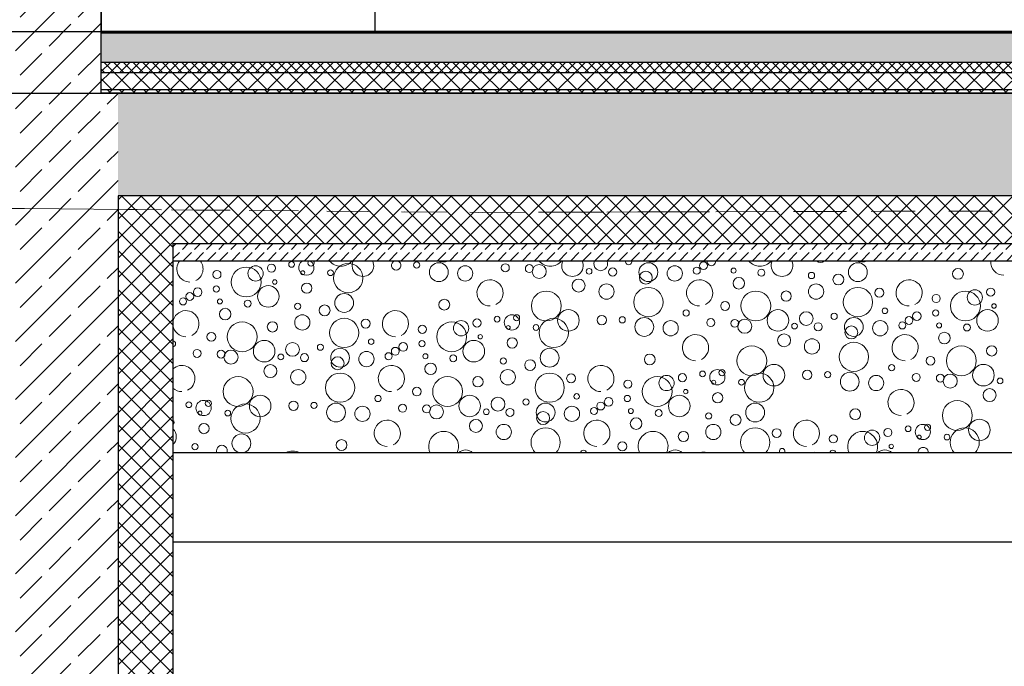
# Model space of a CAD drawing. Header units: metres. Extents: x -12 to 57.2, y -22.2 to 2.8.
# Tile 102 of 126: x 32.6 to 35.5, y -12 to -10.1. Entities that reach past the tile are written whole.
import ezdxf

# ---------------------------------------------------------------- set-up
doc = ezdxf.new("R2010")
doc.units = ezdxf.units.M
doc.header["$LTSCALE"] = 0.4
doc.header["$MEASUREMENT"] = 0
doc.linetypes.add('Strichlinie', pattern=[0.2, 0.15, -0.05])
doc.linetypes.add('Strichlinie_ lang', pattern=[0.529167, 0.3175, -0.211667])
doc.layers.get('0').update_dxf_attribs({"color": 8, "lineweight": 9})
doc.layers.get('Defpoints').update_dxf_attribs({"color": 8, "lineweight": 9})
for name, color, linetype in [('Neubau__ GHIW - druckfeste Dämmung u BP', 8, 'Continuous'), ('Neubau__ GHIW - Perimeterdämmung Wand', 8, 'Continuous'), ('Neubau_A - Bodenaustausch', 8, 'Continuous'), ('Neubau_A - Sauberkeitsschicht', 8, 'Continuous'), ('Neubau_A-Bodenplatte', 8, 'Continuous'), ('Neubau_A-Decken', 8, 'Continuous'), ('Neubau_A-STB Wände', 8, 'Continuous'), ('Neubau_A-TB Wände', 8, 'Continuous'), ('Neubau_B-Bodenaufbau', 8, 'Continuous'), ('Neubau_T-Bemaßung', 8, 'Continuous')]:
    doc.layers.add(name, color=color, linetype=linetype)
doc.layers.add('S-Linien _ Schraffuren.2D', color=8, linetype='Continuous', lineweight=9)
doc.styles.add('ERSTELLTER_STIL_2', font='arial.ttf')
doc.dimstyles.new('ERSTELLTER_STIL__1', dxfattribs={"dimtxt": 0.0875, "dimasz": 0.059375, "dimexe": 0.18, "dimexo": 0.0625, "dimgap": 0, "dimtad": 1, "dimzin": 0, "dimdsep": 46, "dimtxsty": 'ERSTELLTER_STIL_2', "dimblk": 'ARROWHEAD_6', "dimblk1": 'ARROWHEAD_6', "dimblk2": 'ARROWHEAD_6', "dimcen": 0.09, "dimclrd": 7, "dimclre": 7, "dimclrt": 7, "dimazin": 0, "dimtfac": 1, "dimtdec": 4, "dimtmove": 0, "dimatfit": 3, "dimfxl": 1, "dimtolj": 1, "dimtzin": 0, "dimarcsym": 0})
pattern_1 = [(45, (-2907.6834, -10.175), (-0.0848528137, 0.0848528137), []), (45, (-2907.72583, -10.13257), (-0.0848528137, 0.0848528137), [0.09, -0.03])]
pattern_2 = [(45, (-2907.6834, -10.175), (-0.02828427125, 0.02828427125), []), (135, (-2907.6834, -10.175), (0.02828427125, 0.02828427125), [])]
pattern_3 = [(45, (-2907.6834, -10.175), (-0.0353553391, 0.0353553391), [0.0375, -0.0125]), (45, (-2907.6834, -10.139645), (-0.0353553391, 0.0353553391), [0.0375, -0.0125])]

# ---------------------------------------------------------------- blocks, each defined once
blk = doc.blocks.new('*X454', base_point=(-24191.6502, 0))
at = {"layer": 'Neubau_A - Bodenaustausch', "color": 253, "linetype": 'Continuous', "lineweight": 9, "true_color": 0x9f9f9f}
for centre, radius in [((-21250.7128, -0.7313), 0.0436), ((-21250.6853, -0.7063), 0.0223), ((-21250.6391, -0.6908), 0.0119), ((-21250.5802, -0.6798), 0.00837), ((-21250.4149, -0.7199), 0.0427), ((-21250.2149, -0.6818), 0.00908), ((-21250.1505, -0.7025), 0.0275), ((-21250.0734, -0.7063), 0.0223), ((-21249.9562, -0.6898), 0.0117), ((-21249.8862, -0.692), 0.0115), ((-21249.8572, -0.7006), 0.0205), ((-21249.5386, -0.7025), 0.0275), ((-21249.4616, -0.7063), 0.0223), ((-21249.3971, -0.6981), 0.0103), ((-21249.3775, -0.6836), 0.0115), ((-21248.9268, -0.7025), 0.0275), ((-21250.7983, -0.7095), 0.0119), ((-21250.5477, -0.7042), 0.00574), ((-21250.4666, -0.7042), 0.00837), ((-21249.7117, -0.7001), 0.00837), ((-21249.6427, -0.7021), 0.0118), ((-21249.5459, -0.7186), 0.0189), ((-21249.2896, -0.6981), 0.00732), ((-21249.2743, -0.735), 0.0169), ((-21249.2084, -0.7042), 0.0101), ((-21249.0623, -0.7123), 0.00908), ((-21248.9838, -0.7241), 0.0158), ((-21248.6345, -0.7075), 0.0158), ((-21250.7997, -0.7516), 0.00908), ((-21250.6483, -0.7734), 0.0315), ((-21250.6293, -0.7313), 0.00642), ((-21250.5361, -0.7493), 0.015), ((-21249.7422, -0.7416), 0.0189), ((-21249.6608, -0.7593), 0.0223), ((-21249.5385, -0.7899), 0.0427), ((-21249.0489, -0.7593), 0.0223), ((-21248.9267, -0.7899), 0.0427), ((-21250.8775, -0.7736), 0.0115), ((-21250.8545, -0.761), 0.0126), ((-21250.4268, -0.7925), 0.0275), ((-21249.8365, -0.8013), 0.0436), ((-21249.2247, -0.8013), 0.0436), ((-21249.1361, -0.7725), 0.015), ((-21248.8641, -0.7627), 0.013), ((-21248.6983, -0.7795), 0.0119), ((-21248.6128, -0.8013), 0.0436), ((-21248.5853, -0.7763), 0.0223), ((-21248.5391, -0.7608), 0.0119), ((-21250.8971, -0.7881), 0.0103), ((-21250.7896, -0.7881), 0.00732), ((-21250.7084, -0.7942), 0.0101), ((-21250.5623, -0.8023), 0.00908), ((-21250.4838, -0.8141), 0.0158), ((-21250.1345, -0.7975), 0.0158), ((-21249.3146, -0.8013), 0.0128), ((-21248.5293, -0.8013), 0.00642), ((-21250.7743, -0.825), 0.0169), ((-21250.5489, -0.8493), 0.0223), ((-21249.9802, -0.8398), 0.00837), ((-21249.9371, -0.8493), 0.0223), ((-21249.9234, -0.8358), 0.00908), ((-21249.772, -0.8434), 0.0315), ((-21249.6747, -0.8427), 0.0137), ((-21249.6149, -0.8418), 0.00908), ((-21249.4282, -0.8216), 0.00908), ((-21249.1602, -0.8434), 0.0315), ((-21249.0776, -0.8381), 0.0201), ((-21248.996, -0.8317), 0.00908), ((-21248.8479, -0.8155), 0.00812), ((-21248.7775, -0.8436), 0.0115), ((-21248.7545, -0.831), 0.0126), ((-21248.6997, -0.8216), 0.00908), ((-21248.5483, -0.8434), 0.0315), ((-21250.7247, -0.8913), 0.0436), ((-21250.6361, -0.8625), 0.015), ((-21250.4267, -0.8799), 0.0427), ((-21250.3641, -0.8527), 0.013), ((-21250.1983, -0.8695), 0.0119), ((-21250.1128, -0.8913), 0.0436), ((-21250.0853, -0.8663), 0.0223), ((-21250.0391, -0.8508), 0.0119), ((-21249.9477, -0.8642), 0.00574), ((-21249.8666, -0.8642), 0.00837), ((-21249.8149, -0.8799), 0.0427), ((-21249.5505, -0.8625), 0.0275), ((-21249.4734, -0.8663), 0.0223), ((-21249.3562, -0.8498), 0.0117), ((-21249.2862, -0.852), 0.0115), ((-21249.2572, -0.8606), 0.0205), ((-21249.1117, -0.8601), 0.00837), ((-21249.0427, -0.8621), 0.0118), ((-21248.9386, -0.8625), 0.0275), ((-21248.9459, -0.8786), 0.0189), ((-21248.8616, -0.8663), 0.0223), ((-21248.7971, -0.8581), 0.0103), ((-21248.6896, -0.8581), 0.00732), ((-21248.6084, -0.8642), 0.0101), ((-21250.8146, -0.8913), 0.0128), ((-21250.0293, -0.8913), 0.00642), ((-21249.1422, -0.9016), 0.0189), ((-21248.6743, -0.895), 0.0169), ((-21250.6602, -0.9334), 0.0315), ((-21250.5776, -0.9281), 0.0201), ((-21250.496, -0.9217), 0.00908), ((-21250.3479, -0.9055), 0.00812), ((-21250.2545, -0.921), 0.0126), ((-21250.1997, -0.9116), 0.00908), ((-21250.0483, -0.9334), 0.0315), ((-21249.9361, -0.9093), 0.015), ((-21249.2365, -0.9613), 0.0436), ((-21249.0608, -0.9193), 0.0223), ((-21248.9385, -0.9499), 0.0427), ((-21248.6247, -0.9613), 0.0436), ((-21248.5361, -0.9325), 0.015), ((-21250.8562, -0.9398), 0.0117), ((-21250.7862, -0.942), 0.0115), ((-21250.7572, -0.9506), 0.0205), ((-21250.6117, -0.9501), 0.00837), ((-21250.5427, -0.9521), 0.0118), ((-21250.4386, -0.9525), 0.0275), ((-21250.3616, -0.9563), 0.0223), ((-21250.2971, -0.9481), 0.0103), ((-21250.2775, -0.9336), 0.0115), ((-21250.1896, -0.9481), 0.00732), ((-21250.1084, -0.9542), 0.0101), ((-21249.8268, -0.9525), 0.0275), ((-21249.5345, -0.9575), 0.0158), ((-21248.7146, -0.9613), 0.0128), ((-21250.6422, -0.9916), 0.0189), ((-21250.4459, -0.9686), 0.0189), ((-21250.1743, -0.985), 0.0169), ((-21249.9623, -0.9623), 0.00908), ((-21249.8838, -0.9741), 0.0158), ((-21249.172, -1.0034), 0.0315), ((-21248.8282, -0.9816), 0.00908), ((-21248.5602, -1.0034), 0.0315), ((-21250.5608, -1.0093), 0.0223), ((-21250.4385, -1.0399), 0.0427), ((-21249.9489, -1.0093), 0.0223), ((-21249.8267, -1.0399), 0.0427), ((-21249.7641, -1.0127), 0.013), ((-21249.4853, -1.0263), 0.0223), ((-21249.4391, -1.0108), 0.0119), ((-21249.3802, -0.9998), 0.00837), ((-21249.3371, -1.0093), 0.0223), ((-21249.3234, -0.9958), 0.00908), ((-21249.2149, -1.0399), 0.0427), ((-21249.0747, -1.0027), 0.0137), ((-21249.0149, -1.0018), 0.00908), ((-21248.9505, -1.0225), 0.0275), ((-21248.8734, -1.0263), 0.0223), ((-21248.7562, -1.0098), 0.0117), ((-21248.6862, -1.012), 0.0115), ((-21248.6572, -1.0206), 0.0205), ((-21250.7365, -1.0513), 0.0436), ((-21250.1247, -1.0513), 0.0436), ((-21250.0361, -1.0225), 0.015), ((-21249.5983, -1.0295), 0.0119), ((-21249.5128, -1.0513), 0.0436), ((-21249.3477, -1.0242), 0.00574), ((-21249.2666, -1.0242), 0.00837), ((-21248.5117, -1.0201), 0.00837), ((-21250.672, -1.0934), 0.0315), ((-21250.3282, -1.0716), 0.00908), ((-21250.2146, -1.0513), 0.0128), ((-21250.0602, -1.0934), 0.0315), ((-21249.7479, -1.0655), 0.00812), ((-21249.5997, -1.0716), 0.00908), ((-21249.4483, -1.0934), 0.0315), ((-21249.4293, -1.0513), 0.00642), ((-21249.3361, -1.0693), 0.015), ((-21248.5422, -1.0616), 0.0189), ((-21250.8802, -1.0898), 0.00837), ((-21250.8371, -1.0993), 0.0223), ((-21250.8234, -1.0858), 0.00908), ((-21250.7149, -1.1299), 0.0427), ((-21250.5747, -1.0927), 0.0137), ((-21250.5149, -1.0918), 0.00908), ((-21250.4505, -1.1125), 0.0275), ((-21250.2562, -1.0998), 0.0117), ((-21250.1862, -1.102), 0.0115), ((-21250.1572, -1.1106), 0.0205), ((-21249.9776, -1.0881), 0.0201), ((-21249.896, -1.0817), 0.00908), ((-21249.8386, -1.1125), 0.0275), ((-21249.6775, -1.0936), 0.0115), ((-21249.6545, -1.081), 0.0126), ((-21249.2268, -1.1125), 0.0275), ((-21248.6365, -1.1213), 0.0436), ((-21250.8477, -1.1142), 0.00574), ((-21250.7666, -1.1142), 0.00837), ((-21250.3734, -1.1163), 0.0223), ((-21250.0117, -1.1101), 0.00837), ((-21249.9427, -1.1121), 0.0118), ((-21249.8459, -1.1286), 0.0189), ((-21249.7616, -1.1163), 0.0223), ((-21249.6971, -1.1081), 0.0103), ((-21249.5896, -1.1081), 0.00732), ((-21249.5084, -1.1142), 0.0101), ((-21249.3623, -1.1223), 0.00908), ((-21249.2838, -1.1341), 0.0158), ((-21248.9345, -1.1175), 0.0158), ((-21250.8361, -1.1593), 0.015), ((-21250.0422, -1.1516), 0.0189), ((-21249.9608, -1.1693), 0.0223), ((-21249.5743, -1.145), 0.0169), ((-21249.3489, -1.1693), 0.0223), ((-21248.7371, -1.1693), 0.0223), ((-21248.7234, -1.1558), 0.00908), ((-21248.572, -1.1634), 0.0315), ((-21250.7268, -1.2025), 0.0275), ((-21249.4361, -1.1825), 0.015), ((-21249.1641, -1.1727), 0.013), ((-21248.9983, -1.1895), 0.0119), ((-21248.8853, -1.1863), 0.0223), ((-21248.8391, -1.1708), 0.0119), ((-21248.7802, -1.1598), 0.00837), ((-21248.7477, -1.1842), 0.00574), ((-21248.6666, -1.1842), 0.00837), ((-21250.8623, -1.2123), 0.00908), ((-21250.4345, -1.2075), 0.0158), ((-21249.6146, -1.2113), 0.0128), ((-21248.8293, -1.2113), 0.00642)]:
    blk.add_circle(centre, radius, dxfattribs=at)
for centre, radius, start, end in [((-21250.8771, -0.6931), 0.0382, 142.7359, 270), ((-21250.8771, -0.6931), 0.0382, 296.5651, 37.2641), ((-21250.5371, -0.6893), 0.0223, 119.8986, 60.1014), ((-21250.5234, -0.6758), 0.00908, 140.6324, 39.3676), ((-21250.4365, -0.6413), 0.0436, 221.1632, 318.8368), ((-21250.372, -0.6834), 0.0315, 154.921, 25.079), ((-21250.2747, -0.6827), 0.0137, 111.0649, 68.9351), ((-21250.1385, -0.6299), 0.0427, 249.9793, 290.0207), ((-21250.0282, -0.6616), 0.00908, 248.584, 291.416), ((-21249.8247, -0.6413), 0.0436, 221.1632, 318.8368), ((-21249.7602, -0.6834), 0.0315, 154.921, 25.079), ((-21249.6776, -0.6781), 0.0201, 156.4192, 23.5808), ((-21249.596, -0.6717), 0.00908, 169.2176, 10.7824), ((-21249.5267, -0.6299), 0.0427, 249.9793, 290.0207), ((-21249.3545, -0.671), 0.0126, 175.2996, 4.7004), ((-21249.2997, -0.6616), 0.00908, 248.584, 291.416), ((-21249.2128, -0.6413), 0.0436, 221.1632, 318.8368), ((-21249.1483, -0.6834), 0.0315, 154.921, 25.079), ((-21249.0361, -0.6593), 0.015, 225.3939, 314.6061), ((-21248.9149, -0.6299), 0.0427, 249.9793, 290.0207), ((-21248.5008, -0.6731), 0.0382, 175.2997, 270), ((-21250.0008, -0.7631), 0.0382, 296.5651, 270), ((-21249.3889, -0.7631), 0.0382, 296.5651, 270), ((-21248.7771, -0.7631), 0.0382, 296.5651, 270), ((-21250.8889, -0.8531), 0.0382, 296.5651, 171.4668), ((-21250.2771, -0.8531), 0.0382, 296.5651, 270), ((-21250.8889, -0.8531), 0.0382, 188.5332, 270), ((-21249.4008, -0.9231), 0.0382, 296.5651, 270), ((-21248.7889, -0.9231), 0.0382, 296.5651, 270), ((-21250.9282, -0.9116), 0.00908, 279.7451, 80.2549), ((-21250.9008, -1.0131), 0.0382, 296.5651, 132.7726), ((-21250.2889, -1.0131), 0.0382, 296.5651, 270), ((-21249.6771, -1.0131), 0.0382, 296.5651, 270), ((-21250.9008, -1.0131), 0.0382, 227.2274, 270), ((-21248.8008, -1.0831), 0.0382, 296.5651, 270), ((-21250.9293, -1.1413), 0.00642, 293.6263, 66.3737), ((-21250.3008, -1.1731), 0.0382, 296.5651, 270), ((-21249.6889, -1.1731), 0.0382, 296.5651, 270), ((-21249.0771, -1.1731), 0.0382, 296.5651, 270), ((-21250.9483, -1.1834), 0.0315, 313.3893, 46.6107), ((-21250.1365, -1.2113), 0.0436, 334.6201, 205.3799), ((-21249.8385, -1.1999), 0.0427, 315.1354, 224.8646), ((-21249.5247, -1.2113), 0.0436, 334.6201, 205.3799), ((-21249.2267, -1.1999), 0.0427, 315.1354, 224.8646), ((-21248.9128, -1.2113), 0.0436, 334.6201, 205.3799), ((-21248.6149, -1.1999), 0.0427, 315.1354, 224.8646), ((-21250.7838, -1.2241), 0.0158, 338.3264, 201.6736), ((-21250.5771, -1.2631), 0.0382, 60.1419, 119.8581), ((-21250.072, -1.2534), 0.0315, 47.8432, 132.1568), ((-21249.7282, -1.2316), 0.00908, 9.8428, 170.1572), ((-21249.4602, -1.2534), 0.0315, 47.8432, 132.1568), ((-21249.3776, -1.2481), 0.0201, 63.7053, 116.2947), ((-21249.1479, -1.2255), 0.00812, 326.0219, 213.9781), ((-21249.0545, -1.241), 0.0126, 61.0494, 118.9506), ((-21248.9997, -1.2316), 0.00908, 9.8428, 170.1572), ((-21248.8483, -1.2534), 0.0315, 47.8432, 132.1568), ((-21248.7361, -1.2293), 0.015, 357.4241, 182.5759)]:
    blk.add_arc(centre, radius, start, end, dxfattribs=at)
blk = doc.blocks.new('ARROWHEAD_6')
at = {"color": 0, "linetype": 'Continuous', "lineweight": 0}
for p, q in [((-0.5, -0.5), (0.5, 0.5)), ((0, 0), (-1, 0))]:
    blk.add_line(p, q, dxfattribs=at)
blk = doc.blocks.new('*D562')
at = {"layer": 'Defpoints', "color": 0, "linetype": 'Continuous', "transparency": 16777216}
for p in [(-0.3, -10.355), (42.301, -10.355), (42.4914, -10.655)]:
    blk.add_point(p, dxfattribs=at)
at = {"layer": 'Neubau_T-Bemaßung', "linetype": 'Continuous', "lineweight": -2, "transparency": 16777216}
for p, q in [((42.301, -10.2956), (42.301, -10.2363)), ((-0.2375, -10.355), (42.481, -10.355)), ((42.301, -10.355), (42.301, -10.3917)), ((42.301, -10.655), (42.301, -10.6186)), ((42.4289, -10.655), (42.121, -10.655)), ((42.301, -10.7144), (42.301, -10.7737))]:
    blk.add_line(p, q, dxfattribs=at)
at = {"layer": 'Neubau_T-Bemaßung', "linetype": 'Continuous', "lineweight": -2, "transparency": 16777216, "xscale": 0.059375, "yscale": 0.059375, "zscale": 0.059375}
for p, rotation in [((42.301, -10.355), 270), ((42.301, -10.655), 90)]:
    blk.add_blockref('ARROWHEAD_6', p, dxfattribs=dict(at, rotation=rotation))
at = {"layer": 'Neubau_T-Bemaßung', "linetype": 'Continuous', "transparency": 16777216, "insert": (42.301, -10.5051), "char_height": 0.0875, "attachment_point": 5, "rotation": 90, "style": 'ERSTELLTER_STIL_2'}
blk.add_mtext('\\A1;0.30', dxfattribs=at)
blk = doc.blocks.new('*D563')
at = {"layer": 'Defpoints', "color": 0, "linetype": 'Continuous', "transparency": 16777216}
for p in [(22.625, -6.495), (42.301, -6.495), (-0.3, -10.355)]:
    blk.add_point(p, dxfattribs=at)
at = {"layer": 'Neubau_T-Bemaßung', "linetype": 'Continuous', "lineweight": -2, "transparency": 16777216}
for p, q in [((22.6875, -6.495), (42.481, -6.495)), ((42.301, -6.5544), (42.301, -8.3149)), ((42.301, -10.2956), (42.301, -8.5421)), ((-0.2375, -10.355), (42.481, -10.355))]:
    blk.add_line(p, q, dxfattribs=at)
at = {"layer": 'Neubau_T-Bemaßung', "linetype": 'Continuous', "lineweight": -2, "transparency": 16777216, "xscale": 0.059375, "yscale": 0.059375, "zscale": 0.059375}
for p, rotation in [((42.301, -6.495), 90), ((42.301, -10.355), 270)]:
    blk.add_blockref('ARROWHEAD_6', p, dxfattribs=dict(at, rotation=rotation))
at = {"layer": 'Neubau_T-Bemaßung', "linetype": 'Continuous', "transparency": 16777216, "insert": (42.301, -8.4285), "char_height": 0.0875, "attachment_point": 5, "rotation": 90, "style": 'ERSTELLTER_STIL_2'}
blk.add_mtext('\\A1;3.86', dxfattribs=at)
blk = doc.blocks.new('*D585')
at = {"layer": 'Defpoints', "color": 0, "linetype": 'Continuous', "transparency": 16777216}
for p in [(-0.3, -10.355), (42.0645, -10.355), (39.2051, -10.655)]:
    blk.add_point(p, dxfattribs=at)
at = {"layer": 'Neubau_T-Bemaßung', "linetype": 'Continuous', "lineweight": -2, "transparency": 16777216}
for p, q in [((-0.2375, -10.355), (42.2445, -10.355)), ((42.0645, -10.4144), (42.0645, -10.5956)), ((39.2676, -10.655), (42.2445, -10.655)), ((42.0645, -10.655), (42.0645, -10.7531))]:
    blk.add_line(p, q, dxfattribs=at)
at = {"layer": 'Neubau_T-Bemaßung', "linetype": 'Continuous', "lineweight": -2, "transparency": 16777216, "xscale": 0.059375, "yscale": 0.059375, "zscale": 0.059375}
for p, rotation in [((42.0645, -10.355), 90), ((42.0645, -10.655), 270)]:
    blk.add_blockref('ARROWHEAD_6', p, dxfattribs=dict(at, rotation=rotation))
at = {"layer": 'Neubau_T-Bemaßung', "linetype": 'Continuous', "transparency": 16777216, "insert": (41.951, -10.7531), "char_height": 0.0875, "attachment_point": 5, "rotation": 90, "style": 'ERSTELLTER_STIL_2'}
blk.add_mtext('\\A1;0.30', dxfattribs=at)
blk = doc.blocks.new('*D586')
at = {"layer": 'Defpoints', "color": 0, "linetype": 'Continuous', "transparency": 16777216}
for p in [(-10.662, -10.175), (42.0648, -10.175), (-0.3, -10.355)]:
    blk.add_point(p, dxfattribs=at)
at = {"layer": 'Neubau_T-Bemaßung', "linetype": 'Continuous', "lineweight": -2, "transparency": 16777216}
for p, q in [((-10.5995, -10.175), (42.2448, -10.175)), ((42.0648, -10.2344), (42.0648, -10.2956)), ((-0.2375, -10.355), (42.2448, -10.355)), ((42.0648, -10.355), (42.0648, -10.4531))]:
    blk.add_line(p, q, dxfattribs=at)
at = {"layer": 'Neubau_T-Bemaßung', "linetype": 'Continuous', "lineweight": -2, "transparency": 16777216, "xscale": 0.059375, "yscale": 0.059375, "zscale": 0.059375}
for p, rotation in [((42.0648, -10.175), 90), ((42.0648, -10.355), 270)]:
    blk.add_blockref('ARROWHEAD_6', p, dxfattribs=dict(at, rotation=rotation))
at = {"layer": 'Neubau_T-Bemaßung', "linetype": 'Continuous', "transparency": 16777216, "insert": (41.951, -10.4531), "char_height": 0.0875, "attachment_point": 5, "rotation": 90, "style": 'ERSTELLTER_STIL_2'}
blk.add_mtext('\\A1;0.18', dxfattribs=at)
blk = doc.blocks.new('*D587')
at = {"layer": 'Defpoints', "color": 0, "linetype": 'Continuous', "transparency": 16777216}
for p in [(4.09, -7.175), (41.951, -7.175), (-10.662, -10.175)]:
    blk.add_point(p, dxfattribs=at)
at = {"layer": 'Neubau_T-Bemaßung', "linetype": 'Continuous', "lineweight": -2, "transparency": 16777216}
for p, q in [((4.1525, -7.175), (42.131, -7.175)), ((41.951, -7.2344), (41.951, -8.6318)), ((41.951, -10.1156), (41.951, -8.8587)), ((-10.5995, -10.175), (42.131, -10.175))]:
    blk.add_line(p, q, dxfattribs=at)
at = {"layer": 'Neubau_T-Bemaßung', "linetype": 'Continuous', "lineweight": -2, "transparency": 16777216, "xscale": 0.059375, "yscale": 0.059375, "zscale": 0.059375}
for p, rotation in [((41.951, -7.175), 90), ((41.951, -10.175), 270)]:
    blk.add_blockref('ARROWHEAD_6', p, dxfattribs=dict(at, rotation=rotation))
at = {"layer": 'Neubau_T-Bemaßung', "linetype": 'Continuous', "transparency": 16777216, "insert": (41.951, -8.7452), "char_height": 0.0875, "attachment_point": 5, "rotation": 90, "style": 'ERSTELLTER_STIL_2'}
blk.add_mtext('\\A1;3.00', dxfattribs=at)

msp = doc.modelspace()

# ---------------------------------------------------------------- hatches: boundary and pattern name
at = {"layer": 'Neubau__ GHIW - druckfeste Dämmung u BP', "linetype": 'Continuous'}
h = msp.add_hatch(dxfattribs=at)
h.set_pattern_fill('DÄMMUNG__HART_1_0002', color=256, style=0, pattern_type=2)
h.set_pattern_definition(pattern_2)
h.paths.add_polyline_path([(32.8801, -10.655), (32.8801, -10.795), (36.18, -10.795), (36.18, -10.655)])
at = {"layer": 'Neubau__ GHIW - Perimeterdämmung Wand', "linetype": 'Continuous'}
h = msp.add_hatch(dxfattribs=at)
h.set_pattern_fill('DÄMMUNG__HART_1_0002', color=256, style=0, pattern_type=2)
h.set_pattern_definition(pattern_2)
h.paths.add_polyline_path([(32.8801, -14.555), (33.0401, -14.555), (33.0401, -10.795), (32.8801, -10.795)])
at = {"layer": 'Neubau_A - Sauberkeitsschicht', "linetype": 'Continuous'}
h = msp.add_hatch(dxfattribs=at)
h.set_pattern_fill('BETON__UNBEWEHRT_0002', color=256, style=0, pattern_type=2)
h.set_pattern_definition(pattern_3)
h.paths.add_polyline_path([(33.0401, -10.845), (36.122, -10.845), (36.122, -10.795), (33.0401, -10.795)])
at = {"layer": 'Neubau_A-Bodenplatte', "linetype": 'Continuous'}
h = msp.add_hatch(dxfattribs=at)
h.set_pattern_fill('BETON__STAHLBETON_0002', color=256, style=0, pattern_type=2)
h.set_pattern_definition(pattern_1)
h.paths.add_polyline_path([(32.8801, -10.355), (32.8801, -10.655), (45.53, -10.655), (45.53, -10.355)])
at = {"layer": 'Neubau_A-Decken', "linetype": 'Continuous'}
h = msp.add_hatch(dxfattribs=at)
h.set_pattern_fill('BETON__STAHLBETON_0002', color=256, style=0, pattern_type=2)
h.set_pattern_definition(pattern_1)
h.paths.add_polyline_path([(32.8801, -10.655), (32.8801, -10.355), (32.5802, -10.355), (32.5802, -10.655)])
at = {"layer": 'Neubau_A-STB Wände', "linetype": 'Continuous'}
h = msp.add_hatch(dxfattribs=at)
h.set_pattern_fill('BETON__STAHLBETON_0002', color=256, style=0, pattern_type=2)
h.set_pattern_definition(pattern_1)
h.paths.add_polyline_path([(32.83, -6.495), (32.58, -6.495), (32.58, -8.6187), (32.5801, -8.6187), (32.5801, -8.6388), (32.5801, -8.8887), (32.58, -8.8887), (32.58, -10.355), (32.83, -10.355), (32.83, -10.295), (32.83, -10.295)])
h = msp.add_hatch(dxfattribs=at)
h.set_pattern_fill('BETON__STAHLBETON_0002', color=256, style=0, pattern_type=2)
h.set_pattern_definition(pattern_1)
h.paths.add_polyline_path([(32.5801, -10.655), (32.5801, -14.555), (32.8801, -14.555), (32.8801, -10.655)])
at = {"layer": 'Neubau_B-Bodenaufbau', "linetype": 'Continuous'}
msp.add_hatch(color=256, dxfattribs=at).paths.add_polyline_path([(32.83, -10.175), (32.83, -10.18), (37.83, -10.18), (37.83, -10.175)])
h = msp.add_hatch(dxfattribs=at)
h.set_pattern_fill('BETON__UNBEWEHRT_0002', color=256, style=0, pattern_type=2)
h.set_pattern_definition(pattern_3)
h.paths.add_polyline_path([(37.83, -10.18), (32.83, -10.18), (32.83, -10.265), (37.83, -10.265)])
h = msp.add_hatch(dxfattribs=at)
h.set_pattern_fill('DÄMMUNG__HART_2_0002', color=256, style=0, pattern_type=2)
h.set_pattern_definition([(45, (-2907.6834, -10.175), (-0.01414213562, 0.01414213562), []), (135, (-2907.6834, -10.175), (0.01414213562, 0.01414213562), [])])
h.paths.add_polyline_path([(32.83, -10.265), (32.83, -10.295), (37.83, -10.295), (37.83, -10.265)])
h = msp.add_hatch(dxfattribs=at)
h.set_pattern_fill('DÄMMUNG__HART_1_0002', color=256, style=0, pattern_type=2)
h.set_pattern_definition(pattern_2)
h.paths.add_polyline_path([(32.83, -10.295), (32.83, -10.345), (37.83, -10.345), (37.83, -10.295), (32.83, -10.295)])
h = msp.add_hatch(dxfattribs=at)
h.set_pattern_fill('GUßASPHALT_0002', color=256, style=0, pattern_type=2)
h.set_pattern_definition([(45, (-2907.6834, -10.175), (-0.01767766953, 0.01767766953), []), (135, (-2907.6834, -10.175), (0.01767766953, 0.01767766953), [])])
h.paths.add_polyline_path([(32.83, -10.355), (37.83, -10.355), (37.83, -10.345), (32.83, -10.345)])

# ---------------------------------------------------------------- linework, layer by layer
at = {"layer": 'Neubau__ GHIW - druckfeste Dämmung u BP', "linetype": 'Continuous'}
msp.add_line((33.0401, -11.665), (35.9613, -11.665), dxfattribs=at)
at = {"layer": 'Neubau__ GHIW - druckfeste Dämmung u BP', "linetype": 'Continuous', "flags": 128}
msp.add_lwpolyline([(36.18, -10.795), (36.122, -10.795), (33.0401, -10.795)], dxfattribs=at)
at = {"layer": 'Neubau__ GHIW - Perimeterdämmung Wand', "linetype": 'Continuous'}
msp.add_line((33.0401, -11.405), (33.0401, -14.395), dxfattribs=at)
at = {"layer": 'Neubau__ GHIW - Perimeterdämmung Wand', "linetype": 'Continuous', "flags": 128}
msp.add_lwpolyline([(33.0401, -10.795), (33.0401, -10.845), (33.0401, -11.405)], dxfattribs=at)
at = {"layer": 'Neubau_A - Bodenaustausch', "linetype": 'Continuous'}
msp.add_line((35.7013, -11.405), (33.0401, -11.405), dxfattribs=at)
at = {"layer": 'Neubau_A - Sauberkeitsschicht', "linetype": 'Continuous'}
msp.add_line((36.1013, -10.845), (33.0401, -10.845), dxfattribs=at)
at = {"layer": 'Neubau_A-Bodenplatte', "linetype": 'Continuous'}
msp.add_line((36.18, -10.655), (32.8801, -10.655), dxfattribs=at)
at = {"layer": 'Neubau_A-Bodenplatte', "linetype": 'Continuous', "flags": 128}
msp.add_lwpolyline([(45.39, -10.355), (37.98, -10.355), (37.9675, -10.355), (37.955, -10.355), (37.855, -10.355), (37.8425, -10.355), (37.83, -10.355), (32.8801, -10.355)], dxfattribs=at)
at = {"layer": 'Neubau_A-STB Wände', "linetype": 'Continuous'}
for p, q in [((32.83, -6.495), (32.83, -10.175)), ((32.83, -10.295), (32.83, -10.295))]:
    msp.add_line(p, q, dxfattribs=at)
at = {"layer": 'Neubau_A-STB Wände', "linetype": 'Continuous', "flags": 128}
for points in [[(32.83, -10.175), (32.83, -10.18), (32.83, -10.265), (32.83, -10.295), (32.83, -10.345), (32.83, -10.355)], [(32.8801, -10.655), (32.8801, -10.795), (32.8801, -14.555)]]:
    msp.add_lwpolyline(points, dxfattribs=at)
at = {"layer": 'Neubau_A-TB Wände', "linetype": 'Continuous'}
for p, q in [((32.8302, -7.175), (32.8302, -10.175)), ((33.6302, -10.175), (33.6302, -7.375))]:
    msp.add_line(p, q, dxfattribs=at)
at = {"layer": 'Neubau_B-Bodenaufbau', "linetype": 'Continuous'}
for p, q in [((37.83, -10.175), (32.83, -10.175)), ((37.83, -10.18), (32.83, -10.18)), ((37.83, -10.265), (32.83, -10.265)), ((37.83, -10.295), (32.83, -10.295)), ((37.83, -10.345), (32.83, -10.345)), ((32.8801, -10.355), (32.83, -10.355))]:
    msp.add_line(p, q, dxfattribs=at)
at = {"layer": 'S-Linien _ Schraffuren.2D', "linetype": 'Strichlinie', "flags": 128}
msp.add_lwpolyline([(-5.6703, -11.1197), (-4.6126, -11.0941), (-3.3286, -11.0649), (-0.8946, -11.0218), (-0.7539, -10.9508), (3.9368, -10.8951), (6.6043, -10.8879), (7.0796, -10.8781), (8.6162, -10.8406), (13.0557, -10.7772), (16.8619, -10.7236), (17.682, -10.7178), (18.7317, -10.715), (18.8531, -10.7288), (19.2075, -10.718), (22.2351, -10.6838), (26.7618, -10.6064), (26.9401, -10.616), (27.5592, -10.6417), (27.9329, -10.6496), (29.5275, -10.6661), (33.9321, -10.7029), (36.0088, -10.6975), (36.514, -10.6975), (39.5993, -10.7118), (42.3672, -10.6876), (43.4193, -10.7044), (45.1413, -10.7127), (47.1587, -10.6936), (47.5029, -10.6921), (46.53, -11.665), (44.89, -11.665), (44.89, -11.405), (39.4587, -11.405), (39.0587, -11.805), (37.8901, -11.805), (34.0401, -15.655), (23.78, -15.655), (23.64, -15.515), (-1.275, -15.515)], close=True, dxfattribs=at)
at = {"layer": 'S-Linien _ Schraffuren.2D', "linetype": 'Strichlinie_ lang', "flags": 128}
msp.add_lwpolyline([(52.23, -10.633), (49.7669, -10.6669), (49.7651, -10.6669), (49.4517, -10.6734), (49.0249, -10.6861), (47.6953, -10.6912), (47.1587, -10.6936), (45.1429, -10.7128), (45.1413, -10.7127), (43.4193, -10.7044), (42.3672, -10.6876), (39.5993, -10.7118), (36.514, -10.6975), (36.0088, -10.6975), (33.9321, -10.7029), (29.5275, -10.6661), (27.9367, -10.6497), (27.9337, -10.6496), (27.9329, -10.6496), (27.5592, -10.6417), (26.9401, -10.616), (26.9388, -10.616), (26.9373, -10.616), (26.7618, -10.6064), (22.2351, -10.6838), (19.2075, -10.718), (18.8531, -10.7288), (18.8514, -10.7288), (18.7317, -10.715), (18.7302, -10.715), (17.682, -10.7178), (16.8619, -10.7236), (13.0557, -10.7772), (8.6185, -10.8406), (8.6162, -10.8406), (7.0796, -10.8781), (6.6043, -10.8879), (3.9368, -10.8951), (-0.7539, -10.9508)], dxfattribs=at)

# ---------------------------------------------------------------- block references
at = {"layer": 'Neubau_A - Bodenaustausch'}
msp.add_blockref('*X454', (-2907.6834, -10.175), dxfattribs=at)

# ---------------------------------------------------------------- dimensions: what is measured, and where the dimension line sits
at = {"layer": 'Neubau_T-Bemaßung', "linetype": 'Continuous'}
for base, p1, p2, picture, middle in [((42.301, -6.495), (-0.3, -10.355), (22.625, -6.495), '*D563', (42.301, -8.4285)), ((41.951, -7.175), (-10.662, -10.175), (4.09, -7.175), '*D587', (41.951, -8.7452)), ((42.0648, -10.175), (-0.3, -10.355), (-10.662, -10.175), '*D586', (41.951, -10.4531)), ((42.301, -10.355), (42.4914, -10.655), (-0.3, -10.355), '*D562', (42.301, -10.5051)), ((42.0645, -10.355), (39.2051, -10.655), (-0.3, -10.355), '*D585', (41.951, -10.7531))]:
    dim = msp.add_linear_dim(base=base, p1=p1, p2=p2, angle=90, dimstyle='ERSTELLTER_STIL__1', override={"dimclrd": 256, "dimclre": 256, "dimclrt": 256}, dxfattribs=at)
    dim.commit()
    dim.dimension.update_dxf_attribs({"geometry": picture, "text_midpoint": middle, "dimtype": 160, "text_rotation": 90})

doc.saveas('drawing.dxf')
